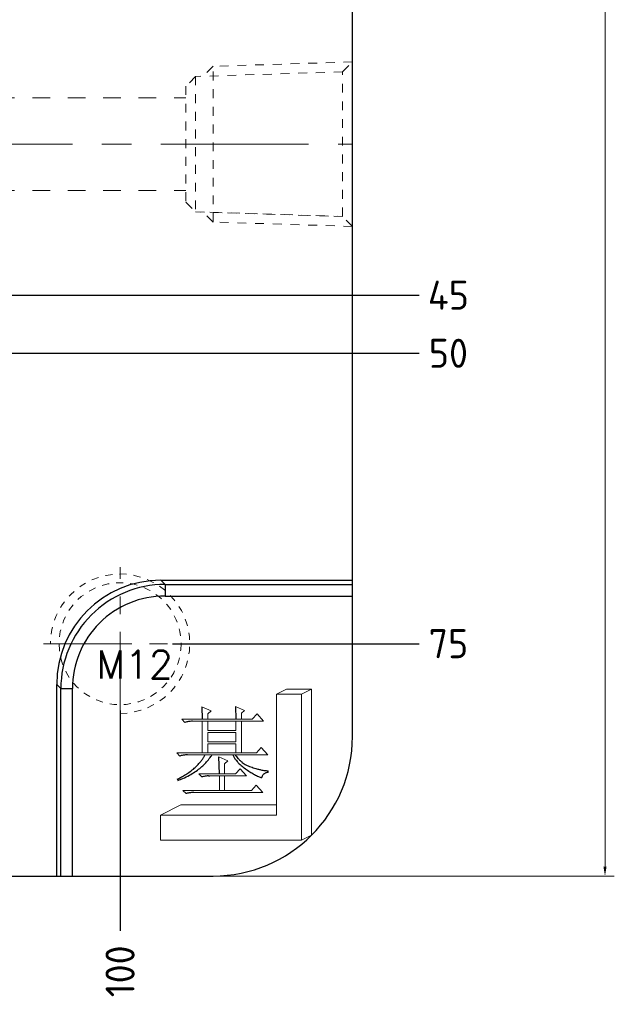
# Model space of a CAD drawing. Extents: x 1716 to 4936, y -1353 to -42.
# Tile 18 of 32: x 2689 to 2741, y -810 to -725. Entities that reach past the tile are written whole.
import ezdxf

# ---------------------------------------------------------------- set-up
doc = ezdxf.new("R2010")
doc.units = 0
doc.header["$LTSCALE"] = 25.4
doc.header["$MEASUREMENT"] = 0
doc.linetypes.add('CENTER', pattern=[50.8, 31.75, -6.35, 6.35, -6.35])
doc.linetypes.add('HIDDEN', pattern=[0.2, 0.1, -0.1])
doc.layers.get('0').update_dxf_attribs({"linetype": 'CONTINUOUS'})
doc.layers.get('DEFPOINTS').update_dxf_attribs({"linetype": 'CONTINUOUS'})
for name, color, linetype, lineweight in [('cool', 153, 'HIDDEN', 9), ('dim', 82, 'CONTINUOUS', 9), ('screw', 33, 'CONTINUOUS', 13)]:
    doc.layers.add(name, color=color, linetype=linetype, lineweight=lineweight)
doc.styles.add('SEISO_TTF', font='txt')
doc.styles.add('TXT', font='txt.shx', dxfattribs={"bigfont": 'gbcbig.shx'})
doc.dimstyles.get("Standard").update_dxf_attribs({"dimscale": 0, "dimtxt": 4, "dimasz": 2, "dimexe": 1, "dimexo": 1, "dimgap": 2, "dimtad": 0, "dimdec": 1, "dimdsep": 46, "dimtxsty": 'SEISO_TTF', "dimcen": 0.09, "dimadec": 0, "dimazin": 0, "dimtfac": 1, "dimtdec": 1, "dimtofl": 0, "dimtmove": 0, "dimatfit": 3, "dimfxl": 0, "dimtolj": 1, "dimtzin": 0, "dimarcsym": 0})
doc.dimstyles.new('STANDARD$0', dxfattribs={"dimscale": 4, "dimtxt": 1, "dimasz": 0.2, "dimexe": 0.2, "dimexo": 0.2, "dimgap": 0.2, "dimtad": 1, "dimdec": 1, "dimzin": 9, "dimdsep": 46, "dimtxsty": 'SEISO_TTF', "dimcen": 2, "dimclrd": 256, "dimclre": 256, "dimclrt": 256, "dimadec": 4, "dimazin": 2, "dimtfac": 1, "dimtdec": 1, "dimtmove": 0, "dimatfit": 3, "dimfxl": 0, "dimtolj": 1, "dimtzin": 0, "dimlwd": 9, "dimlwe": 9, "dimarcsym": 0})

# ---------------------------------------------------------------- blocks, each defined once
blk = doc.blocks.new('datum_b')
at = {"color": 6, "lineweight": 13}
for p, q in [((-2.166, 12.563), (-3.033, 12.13)), ((-3.033, 12.13), (-3.033, 1.733)), ((-0.866, 12.13), (-3.033, 12.13)), ((0, 12.563), (-2.166, 12.563)), ((0, 12.563), (-0.866, 12.13)), ((-0.866, 12.13), (-0.866, -0.433)), ((0, 12.563), (0, 0)), ((-11.264, 2.599), (-12.996, 1.733)), ((-3.033, 2.599), (-11.264, 2.599)), ((-3.033, 1.733), (-12.996, 1.733)), ((-12.996, 1.733), (-12.996, -0.433)), ((0, 0), (-0.866, -0.433)), ((-0.866, -0.433), (-12.996, -0.433))]:
    blk.add_line(p, q, dxfattribs=at)
at = {"color": 7, "lineweight": 0}
for p, q in [((-8.642, 10.708), (-9.442, 11.042)), ((-5.778, 10.742), (-6.544, 11.075)), ((-8.942, 10.442), (-8.642, 10.708)), ((-8.942, 9.975), (-8.942, 10.442)), ((-6.044, 10.508), (-5.778, 10.742)), ((-6.044, 9.975), (-6.044, 10.508)), ((-4.679, 10.442), (-5.112, 9.975)), ((-4.145, 9.808), (-4.679, 10.442)), ((-9.409, 9.975), (-11.174, 9.975)), ((-11.174, 9.975), (-10.908, 9.708)), ((-10.241, 9.808), (-9.409, 9.808)), ((-6.044, 9.975), (-9.409, 9.975)), ((-9.409, 9.975), (-8.942, 9.975)), ((-8.942, 9.975), (-9.409, 9.975)), ((-9.409, 9.975), (-6.044, 9.975)), ((-8.942, 9.808), (-9.409, 9.808)), ((-9.409, 9.808), (-9.409, 7.075)), ((-9.409, 9.808), (-8.942, 9.808)), ((-6.511, 9.975), (-8.942, 9.975)), ((-8.942, 9.009), (-8.942, 9.808)), ((-8.942, 9.808), (-6.511, 9.808)), ((-6.044, 9.808), (-6.511, 9.808)), ((-6.511, 9.808), (-6.511, 9.009)), ((-6.511, 9.808), (-6.044, 9.808)), ((-5.112, 9.975), (-6.044, 9.975)), ((-6.044, 7.075), (-6.044, 9.808)), ((-6.044, 9.808), (-4.145, 9.808)), ((-6.511, 9.009), (-8.942, 9.009)), ((-8.942, 8.042), (-8.942, 8.842)), ((-8.942, 8.842), (-6.511, 8.842)), ((-6.511, 8.842), (-6.511, 8.042)), ((-6.511, 8.042), (-8.942, 8.042)), ((-8.942, 7.075), (-8.942, 7.875)), ((-8.942, 7.875), (-6.511, 7.875)), ((-6.511, 7.875), (-6.511, 7.075)), ((-9.409, 7.075), (-11.607, 7.075)), ((-11.607, 7.075), (-11.341, 6.808)), ((-10.674, 6.908), (-9.175, 6.908)), ((-8.942, 7.075), (-9.409, 7.075)), ((-9.409, 7.075), (-8.942, 7.075)), ((-6.777, 6.908), (-9.175, 6.908)), ((-6.577, 6.908), (-9.175, 6.908)), ((-9.175, 6.908), (-6.777, 6.908)), ((-9.175, 6.908), (-6.577, 6.908)), ((-6.511, 7.075), (-8.942, 7.075)), ((-8.576, 6.908), (-6.777, 6.908)), ((-6.577, 6.908), (-3.779, 6.908)), ((-6.044, 7.075), (-6.511, 7.075)), ((-6.511, 7.075), (-6.044, 7.075)), ((-4.745, 7.075), (-6.044, 7.075)), ((-4.345, 7.542), (-4.745, 7.075)), ((-3.779, 6.908), (-4.345, 7.542)), ((-7.21, 6.408), (-7.976, 6.742)), ((-7.51, 6.142), (-7.21, 6.408)), ((-7.51, 5.275), (-7.51, 6.142)), ((-7.943, 5.275), (-9.709, 5.275)), ((-9.709, 5.275), (-9.442, 5.009)), ((-8.775, 5.109), (-7.943, 5.109)), ((-7.51, 5.275), (-7.943, 5.275)), ((-7.943, 5.275), (-7.51, 5.275)), ((-7.51, 5.109), (-7.943, 5.109)), ((-7.943, 5.109), (-7.943, 3.842)), ((-7.943, 5.109), (-7.51, 5.109)), ((-6.544, 5.275), (-7.51, 5.275)), ((-7.51, 3.842), (-7.51, 5.109)), ((-7.51, 5.109), (-5.611, 5.109)), ((-6.144, 5.709), (-6.544, 5.275)), ((-5.611, 5.109), (-6.144, 5.709)), ((-3.746, 5.409), (-3.746, 5.542)), ((-11.574, 4.809), (-11.507, 4.709)), ((-4.779, 4.309), (-5.178, 3.842)), ((-4.212, 3.675), (-4.779, 4.309)), ((-7.943, 3.842), (-11.074, 3.842)), ((-11.074, 3.842), (-10.808, 3.575)), ((-10.141, 3.675), (-4.212, 3.675)), ((-7.51, 3.842), (-7.943, 3.842)), ((-7.943, 3.842), (-7.51, 3.842)), ((-5.178, 3.842), (-7.51, 3.842))]:
    blk.add_line(p, q, dxfattribs=at)
for p, q in [((-9.442, 11.042), (-9.409, 9.975)), ((-6.544, 11.075), (-6.511, 9.975)), ((-7.943, 5.275), (-7.976, 6.742)), ((-8.879, 5.106), (-8.775, 5.109))]:
    blk.add_line(p, q)
for points in [[(-10.241, 9.808), (-10.451, 9.8), (-10.588, 9.784), (-10.752, 9.752), (-10.908, 9.708)], [(-10.674, 6.908), (-10.849, 6.902), (-11.055, 6.878), (-11.217, 6.845), (-11.341, 6.808)], [(-6.777, 6.908), (-6.665, 6.692), (-6.524, 6.483), (-6.308, 6.231), (-5.988, 5.942), (-5.598, 5.646), (-5.233, 5.403), (-4.908, 5.217), (-4.567, 5.051), (-4.312, 4.942)], [(-6.577, 6.908), (-6.475, 6.769), (-6.341, 6.61), (-6.15, 6.417), (-5.971, 6.268), (-5.809, 6.155), (-5.61, 6.041), (-5.461, 5.969), (-5.244, 5.886), (-5.018, 5.809), (-4.802, 5.74), (-4.628, 5.691), (-4.492, 5.657), (-4.359, 5.626), (-4.198, 5.595), (-4.012, 5.567), (-3.833, 5.548), (-3.746, 5.542)], [(-8.879, 5.106), (-9.089, 5.089), (-9.254, 5.06), (-9.381, 5.028), (-9.442, 5.009)], [(-3.746, 5.409), (-3.832, 5.393), (-3.9, 5.374), (-3.993, 5.338), (-4.076, 5.292), (-4.124, 5.255), (-4.207, 5.169), (-4.255, 5.092), (-4.281, 5.035), (-4.303, 4.974), (-4.312, 4.942)], [(-10.141, 3.675), (-10.351, 3.667), (-10.522, 3.645), (-10.62, 3.627), (-10.715, 3.603), (-10.808, 3.575)]]:
    blk.add_spline(points, degree=3)
at = {"color": 7}
for points in [[(-11.574, 4.809), (-11.281, 4.961), (-10.931, 5.162), (-10.556, 5.406), (-10.176, 5.696), (-9.872, 5.974), (-9.641, 6.22), (-9.446, 6.461), (-9.302, 6.673), (-9.188, 6.882)], [(-11.507, 4.709), (-11.071, 4.884), (-10.525, 5.156), (-10.052, 5.444), (-9.627, 5.751), (-9.284, 6.058), (-8.958, 6.41), (-8.669, 6.777), (-8.583, 6.897)]]:
    blk.add_spline(points, degree=3, dxfattribs=at)
blk = doc.blocks.new('screw_m12_g')
at = {"layer": 'screw', "color": 1, "linetype": 'CENTER', "ltscale": 0.009449}
for p, q in [((0, -6.6), (0, 6.6)), ((-6.6, 0), (6.6, 0))]:
    blk.add_line(p, q, dxfattribs=at)
at = {"layer": 'screw', "linetype": 'HIDDEN', "ltscale": 0.24}
blk.add_circle((0, 0), 5.25, dxfattribs=at)
at = {"layer": 'screw', "color": 92, "linetype": 'HIDDEN', "ltscale": 0.24}
blk.add_arc((0, 0), 6, 270, 180, dxfattribs=at)
at = {"layer": 'screw', "color": 6, "style": 'TXT'}
blk.add_text('M12', height=2.4, dxfattribs=at).set_placement((-2.04, -3))
blk = doc.blocks.new('cool_jt_f12')
at = {"layer": 'cool', "ltscale": 0.3}
for p, q in [((0, 7.0785), (0.856, 6.2225)), ((0, 7.0785), (12, 6.7035)), ((0.856, 6.2225), (0.856, -6.2225)), ((13.5, 5.827375), (0.856, 6.2225)), ((0.856, 6.2225), (13.5, 5.827375)), ((12, 6.7035), (12.856, 5.8475)), ((12, 6.7035), (12, -6.7035)), ((14.327375, 5), (13.5, 5.827375)), ((13.5, -5.827375), (13.5, 5.827375)), ((14.327375, -5), (14.327375, 5)), ((13.5, -5.827375), (14.327375, -5)), ((0.856, -6.2225), (13.5, -5.827375)), ((12, -6.7035), (12.856, -5.8475)), ((0.856, -6.2225), (0, -7.0785)), ((0, -7.0785), (12, -6.7035))]:
    blk.add_line(p, q, dxfattribs=at)
blk = doc.blocks.new('*D329')
at = {"layer": 'DEFPOINTS', "color": 0}
for p in [(2598.055, -703.992), (2654.165, -748.992), (2723.789, -748.992)]:
    blk.add_point(p, dxfattribs=at)
at = {"layer": 'dim', "color": 0, "linetype": 'Continuous', "lineweight": -2}
blk.add_line((2654.665, -748.992), (2723.789, -748.992), dxfattribs=at)
at = {"layer": 'dim', "color": 0, "insert": (2726.312, -748.992), "char_height": 2.5, "attachment_point": 5, "style": 'SEISO_TTF'}
blk.add_mtext('\\A1;45', dxfattribs=at)
blk = doc.blocks.new('*D330')
at = {"layer": 'DEFPOINTS', "color": 0}
for p in [(2598.055, -703.992), (2599.501, -753.992), (2723.789, -753.992)]:
    blk.add_point(p, dxfattribs=at)
at = {"layer": 'dim', "color": 0, "linetype": 'Continuous', "lineweight": -2}
blk.add_line((2600, -753.992), (2723.789, -753.992), dxfattribs=at)
at = {"layer": 'dim', "color": 0, "insert": (2726.312, -753.992), "char_height": 2.5, "attachment_point": 5, "style": 'SEISO_TTF'}
blk.add_mtext('\\A1;50', dxfattribs=at)
blk = doc.blocks.new('*D331')
at = {"layer": 'DEFPOINTS', "color": 0}
for p in [(2598.055, -703.992), (2702.052, -778.992), (2723.789, -778.992)]:
    blk.add_point(p, dxfattribs=at)
at = {"layer": 'dim', "color": 0, "linetype": 'Continuous', "lineweight": -2}
blk.add_line((2702.552, -778.992), (2723.789, -778.992), dxfattribs=at)
at = {"layer": 'dim', "color": 0, "insert": (2726.312, -778.992), "char_height": 2.5, "attachment_point": 5, "style": 'SEISO_TTF'}
blk.add_mtext('\\A1;75', dxfattribs=at)
blk = doc.blocks.new('*D346')
at = {"layer": 'DEFPOINTS', "color": 0}
for p in [(2598.055, -703.992), (2698.055, -784.242), (2698.055, -803.721)]:
    blk.add_point(p, dxfattribs=at)
at = {"layer": 'dim', "color": 0, "linetype": 'Continuous', "lineweight": -2}
blk.add_line((2698.055, -784.742), (2698.055, -803.721), dxfattribs=at)
at = {"layer": 'dim', "color": 0, "insert": (2698.055, -807.197), "char_height": 2.5, "attachment_point": 5, "rotation": 90, "style": 'SEISO_TTF'}
blk.add_mtext('\\A1;100', dxfattribs=at)
blk = doc.blocks.new('*D348')
at = {"linetype": 'Continuous', "lineweight": 9}
for p, q in [((2688.349, -608.992), (2740.591, -608.992)), ((2739.791, -609.792), (2739.791, -798.192)), ((2685.131, -798.992), (2740.591, -798.992))]:
    blk.add_line(p, q, dxfattribs=at)
for points in [[(2739.657, -609.792), (2739.924, -609.792), (2739.791, -608.992)], [(2739.657, -798.192), (2739.924, -798.192), (2739.791, -798.992)]]:
    blk.add_solid(points)
at = {"layer": 'DEFPOINTS', "color": 0}
for p in [(2687.549, -608.992), (2684.331, -798.992), (2739.791, -798.992)]:
    blk.add_point(p, dxfattribs=at)
at = {"insert": (2736.991, -668.563), "char_height": 4, "attachment_point": 5, "rotation": 90, "style": 'SEISO_TTF'}
blk.add_mtext('\\A1;190', dxfattribs=at)

msp = doc.modelspace()

# ---------------------------------------------------------------- linework, layer by layer
at = {"color": 7, "linetype": 'Continuous'}
for p, q in [((2718.055, -786.992), (2718.055, -630.992)), ((2701.564, -773.536), (2718.055, -773.536)), ((2701.921, -773.893), (2701.564, -773.536)), ((2701.921, -773.893), (2718.055, -773.893)), ((2701.921, -773.893), (2701.921, -774.889)), ((2701.921, -774.889), (2718.055, -774.889)), ((2692.956, -782.859), (2692.598, -782.501)), ((2692.598, -798.992), (2692.598, -782.501)), ((2692.956, -782.859), (2693.952, -782.859)), ((2692.956, -798.992), (2692.956, -782.859)), ((2693.952, -798.992), (2693.952, -782.859)), ((2500.055, -798.992), (2706.055, -798.992))]:
    msp.add_line(p, q, dxfattribs=at)
for centre, radius, start, end in [((2701.919, -782.857), 8.963, 89.98608, 180.01392), ((2701.91, -782.848), 7.959, 89.9217, 180.07821), ((2706.055, -786.992), 12, 270, 0)]:
    msp.add_arc(centre, radius, start, end, dxfattribs=at)
msp.add_ellipse((2701.632, -782.57), major_axis=(6.412, -6.412), ratio=0.992433, start_param=2.359993, end_param=3.923193, dxfattribs=at)
at = {"layer": 'cool', "ltscale": 0.6}
for p, q in [((2492.385, -731.992), (2703.725, -731.992)), ((2492.385, -739.992), (2703.725, -739.992))]:
    msp.add_line(p, q, dxfattribs=at)
at = {"layer": 'cool', "color": 1, "linetype": 'CENTER', "ltscale": 0.015748}
msp.add_line((2478.055, -735.992), (2718.055, -735.992), dxfattribs=at)

# ---------------------------------------------------------------- block references
msp.add_blockref('datum_b', (2714.54, -795.477))
at = {"layer": 'cool', "ltscale": 0.6, "rotation": 179.9999999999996}
msp.add_blockref('cool_jt_f12', (2718.055, -735.992), dxfattribs=at)
at = {"layer": 'screw'}
msp.add_blockref('screw_m12_g', (2698.055, -778.992), dxfattribs=at)

# ---------------------------------------------------------------- dimensions: what is measured, and where the dimension line sits
dim = msp.add_linear_dim(base=(2739.791, -798.992), p1=(2687.549, -608.992), p2=(2684.331, -798.992), angle=90, dimstyle='STANDARD$0', override={"dimdec": 2, "dimtdec": 2, "dimarcsym": 1})
dim.commit()
dim.dimension.update_dxf_attribs({"geometry": '*D348', "text_midpoint": (2739.791, -668.563), "dimtype": 160})
at = {"layer": 'dim'}
for feature_location, offset, dtype, picture, middle in [((2654.165, -748.992), (69.624, 0), 0, '*D329', (2726.312, -748.992)), ((2599.501, -753.992), (124.288, 0), 0, '*D330', (2726.312, -753.992)), ((2702.052, -778.992), (21.737, 0), 0, '*D331', (2726.312, -778.992)), ((2698.055, -784.242), (0, -19.479), 1, '*D346', (2698.055, -807.197))]:
    dim = msp.add_ordinate_dim(feature_location=feature_location, offset=offset, dtype=dtype, origin=(2598.055, -703.992), dimstyle='Standard', override={"dimtxt": 2.5, "dimasz": 2, "dimexe": 0.49975, "dimexo": 0.49975, "dimgap": 0.49975, "dimdec": 2, "dimtdec": 2, "dimarcsym": 1}, dxfattribs=at)
    dim.commit()
    dim.dimension.update_dxf_attribs({"geometry": picture, "text_midpoint": middle})

doc.saveas('drawing.dxf')
